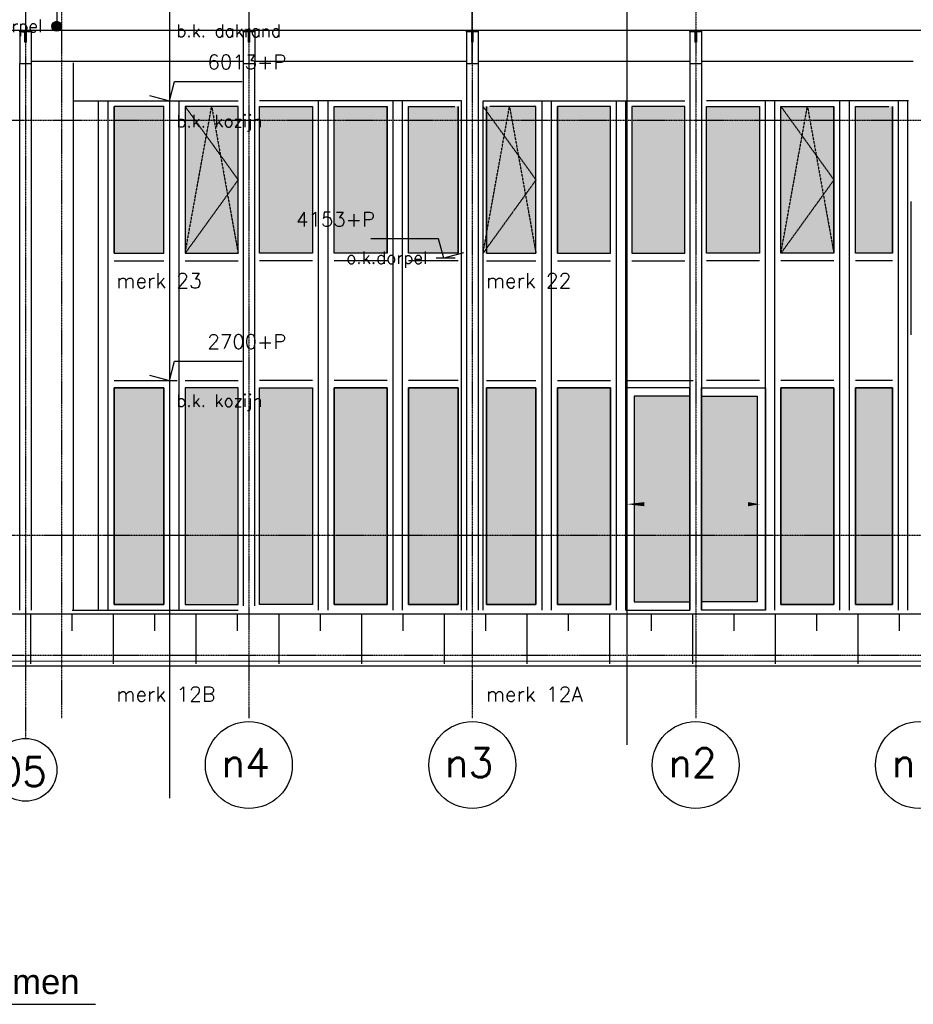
# Model space of a CAD drawing. Extents: x -541908 to 43837, y -41121 to 66863.
# Tile 30 of 41: x -151140 to -140340, y -40215 to -28321. Entities that reach past the tile are written whole.
import ezdxf

# ---------------------------------------------------------------- set-up
doc = ezdxf.new("R2010")
doc.units = 0
doc.header["$LTSCALE"] = 10
doc.header["$MEASUREMENT"] = 0
doc.linetypes.add('DASHDOT', pattern=[1, 0.5, -0.25, 0, -0.25])
doc.linetypes.add('HIDDEN', pattern=[0.375, 0.25, -0.125])
doc.layers.get('0').update_dxf_attribs({"linetype": 'CONTINUOUS'})
for name, color, linetype in [('_MATERIAAL_GEVELS', 3, 'CONTINUOUS'), ('A--01A1_ACEER', 1, 'CONTINUOUS'), ('A--L$1A-_RASTER_NR_06', 81, 'CONTINUOUS'), ('A--L$7A-_STRAMIEN', 1, 'DASHDOT'), ('A--L$7A1-_STRAMIEN', 1, 'CONTINUOUS'), ('A--L$7A3-_STRAMIEN', 3, 'CONTINUOUS'), ('A--L$7AC3-_STRAMIEN', 3, 'DASHDOT'), ('A--L11G1_GRONDWERK', 1, 'CONTINUOUS'), ('A--L21G2_BUITENWAND', 2, 'CONTINUOUS'), ('A--L21G3_BUITENWAND', 3, 'CONTINUOUS'), ('A--L21G4_BUITENWAND', 4, 'CONTINUOUS'), ('A--L31--', 2, 'CONTINUOUS'), ('A--L31DC1_BUITENKOZIJN', 1, 'HIDDEN'), ('A--L31G1_BUITENKOZIJN', 1, 'CONTINUOUS'), ('A--M01A1_MAATVOERING', 1, 'CONTINUOUS'), ('A--M01B1_HOOGTE_MAATV', 1, 'CONTINUOUS'), ('A--T$7A8-_STRAMIEN', 8, 'DASHDOT'), ('A--T01B2_HOOGTE_MAATV', 2, 'CONTINUOUS'), ('A--T01B3_HOOGTE_MAATV', 3, 'CONTINUOUS'), ('TEKST_KOZIJNMERK', 2, 'CONTINUOUS')]:
    doc.layers.add(name, color=color, linetype=linetype)
doc.styles.add('HIEMSTRA', font='romans.shx')
doc.styles.add('HOOGTEXT', font='ROMANS.shx', dxfattribs={"height": 2.5})
doc.styles.add('PRES35', font='ARIALBD0.TTF', dxfattribs={"height": 3.5})

# ---------------------------------------------------------------- blocks, each defined once
blk = doc.blocks.new('HOOGTEP')
at = {"layer": 'A--M01A1_MAATVOERING'}
for p, q in [((0, 0), (0.62, 2.33)), ((0.62, 2.33), (8.79, 2.33)), ((-2.41, 0.65), (0, 0))]:
    blk.add_line(p, q, dxfattribs=at)
at = {"layer": 'A--M01B1_HOOGTE_MAATV'}
blk.add_line((-1.38, 0), (0.91, 0), dxfattribs=at)
at = {"layer": 'A--T01B2_HOOGTE_MAATV', "style": 'HOOGTEXT', "flags": 4}
blk.add_attdef('TEKST', (1.84, -0.67), '', height=1.5, dxfattribs=at)
at = {"layer": 'A--T01B3_HOOGTE_MAATV', "style": 'HOOGTEXT', "flags": 4}
blk.add_attdef('HOOGTE', (1.67, 3.82), '', height=1.75, dxfattribs=at)
blk = doc.blocks.new('A$C707D35FB')
at = {"layer": 'A--L21G3_BUITENWAND'}
for p, q in [((31332.1, 2347.6), (387.6, 2347.6)), ((6332.1, 2347.6), (6332.1, 1747.6)), ((6832.1, 2347.6), (6832.1, 2147.6)), ((7332.1, 2347.6), (7332.1, 1747.6)), ((7832.1, 2347.6), (7832.1, 2147.6)), ((8332.1, 2347.6), (8332.1, 1747.6)), ((8832.1, 2347.6), (8832.1, 2147.6)), ((9332.1, 2347.6), (9332.1, 1747.6)), ((9832.1, 2347.6), (9832.1, 2147.6)), ((10332.1, 2347.6), (10332.1, 1747.6)), ((10832.1, 2347.6), (10832.1, 2147.6)), ((11332.1, 2347.6), (11332.1, 1747.6)), ((11832.1, 2347.6), (11832.1, 2147.6)), ((12332.1, 2347.6), (12332.1, 1747.6)), ((12832.1, 2347.6), (12832.1, 2147.6)), ((13332.1, 2347.6), (13332.1, 1747.6)), ((13832.1, 2347.6), (13832.1, 2147.6)), ((14332.1, 2347.6), (14332.1, 1747.6)), ((14832.1, 2347.6), (14832.1, 2147.6)), ((15332.1, 2347.6), (15332.1, 1747.6)), ((15832.1, 2347.6), (15832.1, 2147.6)), ((16332.1, 2347.6), (16332.1, 1747.6)), ((16832.1, 2347.6), (16832.1, 2147.6))]:
    blk.add_line(p, q, dxfattribs=at)
at = {"layer": 'A--L31G1_BUITENKOZIJN'}
blk.add_line((6836.3, 2397.6), (8842.2, 2397.6), dxfattribs=at)
at = {"layer": 'TEKST_KOZIJNMERK', "style": 'HIEMSTRA'}
for s, p in [('merk 12B', (7370, 1292.2)), ('merk 12A', (11835.9, 1292.2))]:
    blk.add_text(s, height=180, dxfattribs=at).set_placement(p)

msp = doc.modelspace()

# ---------------------------------------------------------------- hatches: boundary and pattern name
at = {"layer": '_MATERIAAL_GEVELS'}
msp.add_hatch(color=1, dxfattribs=at).paths.add_polyline_path([(-150633.4, -28401.1, 1), (-150753.4, -28401.1, 1)])
at = {"layer": 'A--L$1A-_RASTER_NR_06'}
h = msp.add_hatch(color=256, dxfattribs=at)
h.paths.add_polyline_path([(-149400.2, -29502.8), (-149999.3, -29502.8), (-149999.3, -31129.8), (-149400.2, -31129.8)])
h.paths.add_polyline_path([(-149400.2, -29502.8), (-149400.2, -29369.8), (-149999.3, -29369.8), (-149999.3, -29502.8)])
h.paths.add_polyline_path([(-149400.2, -31142.8), (-149400.2, -31129.8), (-149999.3, -31129.8), (-149999.3, -31142.8)])
for points in [[(-149140.3, -31142.8), (-148500.2, -31142.8), (-148500.2, -29369.8), (-149140.3, -29369.8)], [(-147600.6, -31142.8), (-148240.7, -31142.8), (-148240.7, -29369.8), (-147600.6, -29369.8)], [(-143740.3, -31142.8), (-143100.2, -31142.8), (-143100.2, -29369.8), (-143740.3, -29369.8)], [(-142200.6, -31142.8), (-142840.7, -31142.8), (-142840.7, -29369.8), (-142200.6, -29369.8)], [(-149400.2, -35385.8), (-149999.3, -35385.8), (-149999.3, -32769.8), (-149400.2, -32769.8)], [(-147340.7, -35385.8), (-146700.2, -35385.8), (-146700.2, -32769.8), (-147340.7, -32769.8)], [(-146440.3, -35385.8), (-145841.2, -35385.8), (-145841.2, -32769.8), (-146440.3, -32769.8)], [(-144900.6, -35385.8), (-145499.7, -35385.8), (-145499.7, -32769.8), (-144900.6, -32769.8)], [(-144000.2, -35385.8), (-144640.7, -35385.8), (-144640.7, -32769.8), (-144000.2, -32769.8)], [(-141940.7, -35385.8), (-141300.2, -35385.8), (-141300.2, -32769.8), (-141940.7, -32769.8)], [(-141040.3, -35385.8), (-140594, -35385.8), (-140594, -32769.8), (-141040.3, -32769.8)], [(-143713.3, -35352.8), (-143040.3, -35352.8), (-143040.3, -32869.8), (-143713.3, -32869.8)], [(-142227.7, -35352.8), (-142900.6, -35352.8), (-142900.6, -32869.8), (-142227.7, -32869.8)]]:
    msp.add_hatch(color=256, dxfattribs=at).paths.add_polyline_path(points)
h = msp.add_hatch(color=256, dxfattribs=at)
h.paths.add_polyline_path([(-147340.7, -29502.8), (-146700.2, -29502.8), (-146700.2, -31129.8), (-147340.7, -31129.8)])
h.paths.add_polyline_path([(-147340.7, -29502.8), (-147340.7, -29369.8), (-146700.2, -29369.8), (-146700.2, -29502.8)])
h.paths.add_polyline_path([(-147340.7, -31142.8), (-147340.7, -31129.8), (-146700.2, -31129.8), (-146700.2, -31142.8)])
h = msp.add_hatch(color=256, dxfattribs=at)
h.paths.add_polyline_path([(-146440.3, -29502.8), (-145841.2, -29502.8), (-145841.2, -31129.8), (-146440.3, -31129.8)])
h.paths.add_polyline_path([(-146440.3, -29502.8), (-146440.3, -29369.8), (-145841.2, -29369.8), (-145841.2, -29502.8)])
h.paths.add_polyline_path([(-146440.3, -31142.8), (-146440.3, -31129.8), (-145841.2, -31129.8), (-145841.2, -31142.8)])
h = msp.add_hatch(color=256, dxfattribs=at)
h.paths.add_polyline_path([(-144900.6, -29502.8), (-145499.7, -29502.8), (-145499.7, -31129.8), (-144900.6, -31129.8)])
h.paths.add_polyline_path([(-144900.6, -29502.8), (-144900.6, -29369.8), (-145499.7, -29369.8), (-145499.7, -29502.8)])
h.paths.add_polyline_path([(-144900.6, -31142.8), (-144900.6, -31129.8), (-145499.7, -31129.8), (-145499.7, -31142.8)])
h = msp.add_hatch(color=256, dxfattribs=at)
h.paths.add_polyline_path([(-144000.2, -29502.8), (-144640.7, -29502.8), (-144640.7, -31129.8), (-144000.2, -31129.8)])
h.paths.add_polyline_path([(-144000.2, -29502.8), (-144000.2, -29369.8), (-144640.7, -29369.8), (-144640.7, -29502.8)])
h.paths.add_polyline_path([(-144000.2, -31142.8), (-144000.2, -31129.8), (-144640.7, -31129.8), (-144640.7, -31142.8)])
h = msp.add_hatch(color=256, dxfattribs=at)
h.paths.add_polyline_path([(-141940.7, -29502.8), (-141300.2, -29502.8), (-141300.2, -31129.8), (-141940.7, -31129.8)])
h.paths.add_polyline_path([(-141940.7, -29502.8), (-141940.7, -29369.8), (-141300.2, -29369.8), (-141300.2, -29502.8)])
h.paths.add_polyline_path([(-141940.7, -31142.8), (-141940.7, -31129.8), (-141300.2, -31129.8), (-141300.2, -31142.8)])
h = msp.add_hatch(color=256, dxfattribs=at)
h.paths.add_polyline_path([(-141040.3, -29502.8), (-140594, -29502.8), (-140594, -31129.8), (-141040.3, -31129.8)])
h.paths.add_polyline_path([(-141040.3, -29502.8), (-141040.3, -29369.8), (-140594, -29369.8), (-140594, -29502.8)])
h.paths.add_polyline_path([(-141040.3, -31142.8), (-141040.3, -31129.8), (-140594, -31129.8), (-140594, -31142.8)])
h = msp.add_hatch(color=256, dxfattribs=at)
h.paths.add_polyline_path([(-149140.3, -35385.8), (-148500.2, -35385.8), (-148500.2, -32769.8), (-149140.3, -32769.8)])
h.paths.add_polyline_path([(-149999.3, -35385.8), (-149999.3, -32769.8)])
edge = h.paths.add_edge_path()
edge.add_line((-149999.3, -35385.8), (-149999.3, -32769.8))
edge.add_line((-149999.3, -35385.8), (-149400.2, -35385.8))
edge.add_line((-149400.2, -35385.8), (-149400.2, -32769.8))
edge.add_line((-149400.2, -32769.8), (-149999.3, -32769.8))
edge = h.paths.add_edge_path()
edge.add_line((-149999.3, -32769.8), (-149999.3, -35385.8))
edge.add_line((-149400.2, -32769.8), (-149999.3, -32769.8))
edge.add_line((-149400.2, -35385.8), (-149400.2, -32769.8))
edge.add_line((-149999.3, -35385.8), (-149400.2, -35385.8))
h = msp.add_hatch(color=256, dxfattribs=at)
h.paths.add_polyline_path([(-147600.6, -35385.8), (-148240.7, -35385.8), (-148240.7, -32769.8), (-147600.6, -32769.8)])
h.paths.add_polyline_path([(-146741.6, -35385.8), (-146741.6, -32769.8)])
edge = h.paths.add_edge_path()
edge.add_line((-146741.6, -35385.8), (-146741.6, -32769.8))
edge.add_line((-146741.6, -35385.8), (-147340.7, -35385.8))
edge.add_line((-147340.7, -35385.8), (-147340.7, -32769.8))
edge.add_line((-147340.7, -32769.8), (-146741.6, -32769.8))
edge = h.paths.add_edge_path()
edge.add_line((-146741.6, -32769.8), (-146741.6, -35385.8))
edge.add_line((-147340.7, -32769.8), (-146741.6, -32769.8))
edge.add_line((-147340.7, -35385.8), (-147340.7, -32769.8))
edge.add_line((-146741.6, -35385.8), (-147340.7, -35385.8))

# ---------------------------------------------------------------- linework, layer by layer
at = {"layer": '_MATERIAAL_GEVELS', "color": 1}
for p, q in [((-150693.4, -25170.1, -10.7), (-150693.4, -28451.4, -10.7)), ((-153791, -40215.1, -10.7), (-150222.5, -40215.1, -10.7))]:
    msp.add_line(p, q, dxfattribs=at)
msp.add_circle((-150693.4, -28401.1, -10.7), 60, dxfattribs=at)
at = {"layer": 'A--01A1_ACEER'}
for p, q in [((-145670.5, -28850.4, -10.7), (-145670.5, -17626.7, -10.7)), ((-140365.5, -32129.3, -10.7), (-140365.5, -30516.4, -10.7)), ((-151070.5, -34680.6, -10.7), (-151070.5, -34924.5, -10.7))]:
    msp.add_line(p, q, dxfattribs=at)
at = {"layer": 'A--01A1_ACEER', "elevation": -10.7}
for points in [[(-149400.2, -35385.8), (-149999.3, -35385.8), (-149999.3, -32769.8), (-149400.2, -32769.8)], [(-147340.7, -35385.8), (-146700.2, -35385.8), (-146700.2, -32769.8), (-147340.7, -32769.8)], [(-146440.3, -35385.8), (-145841.2, -35385.8), (-145841.2, -32769.8), (-146440.3, -32769.8)], [(-144900.6, -35385.8), (-145499.7, -35385.8), (-145499.7, -32769.8), (-144900.6, -32769.8)], [(-144000.2, -35385.8), (-144640.7, -35385.8), (-144640.7, -32769.8), (-144000.2, -32769.8)], [(-141940.7, -35385.8), (-141300.2, -35385.8), (-141300.2, -32769.8), (-141940.7, -32769.8)], [(-141040.3, -35385.8), (-140594, -35385.8), (-140594, -32769.8), (-141040.3, -32769.8)]]:
    msp.add_lwpolyline(points, close=True, dxfattribs=at)
at = {"layer": 'A--L$7A-_STRAMIEN'}
for p, q in [((-150635.5, -17664.1, -10.7), (-150635.5, -36759, -10.7)), ((-148370.5, -17626.7, -10.7), (-148370.5, -36759, -10.7)), ((-145670.5, -17664.1, -10.7), (-145670.5, -36759, -10.7)), ((-142970.5, -17664.1, -10.7), (-142970.5, -36759, -10.7))]:
    msp.add_line(p, q, dxfattribs=at)
at = {"layer": 'A--L$7A1-_STRAMIEN'}
for centre, radius in [((-148370.5, -37325.4, -10.7), 525), ((-145670.5, -37325.4, -10.7), 525), ((-142970.5, -37325.4, -10.7), 525), ((-140270.5, -37325.4, -10.7), 525), ((-151070.5, -37382.7, -10.7), 379.5)]:
    msp.add_circle(centre, radius, dxfattribs=at)
at = {"layer": 'A--L$7AC3-_STRAMIEN'}
msp.add_line((-105110, -36002.8, -10.7), (-157254.8, -36002.8, -10.6), dxfattribs=at)
at = {"layer": 'A--L11G1_GRONDWERK'}
msp.add_line((-149329.9, -20157.3, -10.7), (-149329.9, -37723.6, -10.7), dxfattribs=at)
at = {"layer": 'A--L21G2_BUITENWAND'}
for p, q in [((-151140.3, -28464.4, -10.7), (-151140.3, -28850.4, -10.7)), ((-151000.3, -28464.4, -10.7), (-151000.3, -28850.4, -10.7)), ((-148440.3, -28464.4, -10.7), (-148440.3, -28850.4, -10.7)), ((-148300.3, -28464.4, -10.7), (-148300.3, -28850.4, -10.7)), ((-145740.5, -28464.4, -10.7), (-145740.5, -28850.4, -10.7)), ((-145600.5, -28464.4, -10.7), (-145600.5, -28850.4, -10.7)), ((-143040.3, -28464.4, -10.7), (-143040.3, -28850.4, -10.7)), ((-142900.3, -28464.4, -10.7), (-142900.3, -28850.4, -10.7)), ((-151140.3, -28850.4, -10.7), (-151000.6, -28850.4, -10.7)), ((-151140.2, -28850.4, -10.7), (-151000.5, -28850.4, -10.7)), ((-151000.5, -28820.5, -10.7), (-148440.5, -28820.5, -10.7)), ((-148440.3, -28850.4, -10.7), (-148440.3, -35402.8, -10.7)), ((-148440.3, -28850.4, -10.7), (-148300.6, -28850.4, -10.7)), ((-148440.2, -28850.4, -10.7), (-148300.5, -28850.4, -10.7)), ((-148300.6, -28850.4, -10.7), (-148300.6, -35402.8, -10.7)), ((-148300.5, -28820.5, -10.7), (-145740.5, -28820.5, -10.7)), ((-145740.3, -28850.4, -10.7), (-145740.3, -35452.8, -10.7)), ((-145740.3, -28850.4, -10.7), (-145600.6, -28850.4, -10.7)), ((-145600.6, -28850.4, -10.7), (-145600.6, -35452.8, -10.7)), ((-145600.5, -28820.5, -10.7), (-143040.5, -28820.5, -10.7)), ((-143040.3, -28850.4, -10.7), (-143040.3, -35452.8, -10.7)), ((-143040.3, -28850.4, -10.7), (-142900.6, -28850.4, -10.7)), ((-143040.2, -28850.4, -10.7), (-142900.5, -28850.4, -10.7)), ((-142900.6, -28850.4, -10.7), (-142900.6, -35452.8, -10.7)), ((-142900.5, -28820.5, -10.7), (-140340.5, -28820.5, -10.7))]:
    msp.add_line(p, q, dxfattribs=at)
at = {"layer": 'A--L21G2_BUITENWAND', "ltscale": 0.1, "elevation": -10.7}
for points in [[(-151000.3, -28451.4), (-151000.3, -28464.4, -0.4142136), (-151002.3, -28466.4), (-151058.3, -28466.4, 0.4142136), (-151061.8, -28469.9), (-151061.8, -28589.4, -0.4142136), (-151063.8, -28591.4), (-151074.8, -28591.4, -0.4142136), (-151076.8, -28589.4), (-151076.8, -28469.9, 0.4142136), (-151080.3, -28466.4), (-151138.3, -28466.4, -0.4142136), (-151140.3, -28464.4), (-151140.3, -28451.4)], [(-148300.3, -28451.4), (-148300.3, -28464.4, -0.4142136), (-148302.3, -28466.4), (-148358.3, -28466.4, 0.4142136), (-148361.8, -28469.9), (-148361.8, -28589.4, -0.4142136), (-148363.8, -28591.4), (-148374.8, -28591.4, -0.4142136), (-148376.8, -28589.4), (-148376.8, -28469.9, 0.4142136), (-148380.3, -28466.4), (-148438.3, -28466.4, -0.4142136), (-148440.3, -28464.4), (-148440.3, -28451.4)], [(-145600.5, -28451.4), (-145600.5, -28464.4, -0.4142136), (-145602.5, -28466.4), (-145658.5, -28466.4, 0.4142136), (-145662, -28469.9), (-145662, -28589.4, -0.4142136), (-145664, -28591.4), (-145675, -28591.4, -0.4142136), (-145677, -28589.4), (-145677, -28469.9, 0.4142136), (-145680.5, -28466.4), (-145738.5, -28466.4, -0.4142136), (-145740.5, -28464.4), (-145740.5, -28451.4)], [(-142900.3, -28451.4), (-142900.3, -28464.4, -0.4142136), (-142902.3, -28466.4), (-142958.3, -28466.4, 0.4142136), (-142961.8, -28469.9), (-142961.8, -28589.4, -0.4142136), (-142963.8, -28591.4), (-142974.8, -28591.4, -0.4142136), (-142976.8, -28589.4), (-142976.8, -28469.9, 0.4142136), (-142980.3, -28466.4), (-143038.3, -28466.4, -0.4142136), (-143040.3, -28464.4), (-143040.3, -28451.4)]]:
    msp.add_lwpolyline(points, format="xyb", close=True, dxfattribs=at)
at = {"layer": 'A--L21G2_BUITENWAND', "elevation": -10.7}
msp.add_lwpolyline([(-151140.3, -35452.8), (-151140.3, -28850.4), (-151000.6, -28850.4), (-151000.6, -35452.8)], dxfattribs=at)
at = {"layer": 'A--L21G3_BUITENWAND'}
for p, q in [((-117190.8, -28451.4, -10.7), (-161447.3, -28451.4, -10.7)), ((-150490.5, -35452.8, -10.7), (-150490.5, -28842.7, -10.7)), ((-150490.5, -29302.8, -10.7), (-148500.2, -29302.8, -10.7)), ((-145800.2, -29302.8, -10.7), (-148240.7, -29302.8, -10.7)), ((-145540.7, -29302.8, -10.7), (-143100.2, -29302.8, -10.7)), ((-140400.2, -29302.8, -10.7), (-142840.7, -29302.8, -10.7)), ((-157254.8, -36070.3, -10.6), (-105110, -36063.2, -21.3)), ((-157254.8, -36128.2, -10.6), (-105110, -36128.2, -21.3))]:
    msp.add_line(p, q, dxfattribs=at)
at = {"layer": 'A--L21G4_BUITENWAND'}
msp.add_line((-143800.3, -37081.4, -10.7), (-143800.3, -27694.9, -10.7), dxfattribs=at)
at = {"layer": 'A--L31DC1_BUITENKOZIJN'}
for p, q in [((-149140.7, -31142.8, -10.7), (-148820.5, -29369.8, -10.7)), ((-149140.7, -29369.8, -10.7), (-148500.2, -30256.3, -10.7)), ((-148820.5, -29369.8, -10.7), (-148500.2, -31142.8, -10.7)), ((-145541.1, -31142.8, -10.7), (-145220.8, -29369.8, -10.7)), ((-145541.1, -29369.8, -10.7), (-144900.6, -30256.3, -10.7)), ((-145220.8, -29369.8, -10.7), (-144900.6, -31142.8, -10.7)), ((-141940.7, -29369.8, -10.7), (-141300.2, -30256.3, -10.7)), ((-141940.7, -31142.8, -10.7), (-141620.5, -29369.8, -10.7)), ((-141620.5, -29369.8, -10.7), (-141300.2, -31142.8, -10.7)), ((-148500.2, -30256.3, -10.7), (-149140.7, -31142.8, -10.7)), ((-144900.6, -30256.3, -10.7), (-145541.1, -31142.8, -10.7)), ((-141300.2, -30256.3, -10.7), (-141940.7, -31142.8, -10.7))]:
    msp.add_line(p, q, dxfattribs=at)
at = {"layer": 'A--L31G1_BUITENKOZIJN'}
for p, q in [((-150186.3, -35452.8, -10.7), (-150186.3, -29302.8, -10.7)), ((-150072.3, -35452.8, -10.7), (-150072.3, -29302.8, -10.7)), ((-149327.3, -35452.8, -10.7), (-149327.3, -29302.8, -10.7)), ((-149213.3, -35452.8, -10.7), (-149213.3, -29302.8, -10.7)), ((-147527.7, -35452.8, -10.7), (-147527.7, -29302.8, -10.7)), ((-147413.7, -35452.8, -10.7), (-147413.7, -29302.8, -10.7)), ((-146627.3, -35452.8, -10.7), (-146627.3, -29302.8, -10.7)), ((-146627.3, -35452.8, -10.7), (-146627.3, -29302.8, -10.7)), ((-146627.3, -35452.8, -10.7), (-146627.3, -29302.8, -10.7)), ((-146513.3, -35452.8, -10.7), (-146513.3, -29302.8, -10.7)), ((-145800.2, -35452.8, -10.7), (-145800.2, -29302.8, -10.7)), ((-145540.7, -35452.8, -10.7), (-145540.7, -29302.8, -10.7)), ((-144827.6, -35452.8, -10.7), (-144827.6, -29302.8, -10.7)), ((-144713.6, -35452.8, -10.7), (-144713.6, -29302.8, -10.7)), ((-144713.6, -35452.8, -10.7), (-144713.6, -29302.8, -10.7)), ((-144713.6, -35452.8, -10.7), (-144713.6, -29302.8, -10.7)), ((-143927.3, -35452.8, -10.7), (-143927.3, -29302.8, -10.7)), ((-143813.3, -35452.8, -10.7), (-143813.3, -29302.8, -10.7)), ((-142127.7, -35452.8, -10.7), (-142127.7, -29302.8, -10.7)), ((-142013.7, -35452.8, -10.7), (-142013.7, -29302.8, -10.7)), ((-141227.3, -35452.8, -10.7), (-141227.3, -29302.8, -10.7)), ((-141227.3, -35452.8, -10.7), (-141227.3, -29302.8, -10.7)), ((-141227.3, -35452.8, -10.7), (-141227.3, -29302.8, -10.7)), ((-141113.3, -35452.8, -10.7), (-141113.3, -29302.8, -10.7)), ((-140521.1, -35452.8, -10.7), (-140521.1, -29302.8, -10.7)), ((-140407.1, -35452.8, -10.7), (-140407.1, -29302.8, -10.7)), ((-140407.1, -35452.8, -10.7), (-140407.1, -29302.8, -10.7)), ((-140407.1, -35452.8, -10.7), (-140407.1, -29302.8, -10.7)), ((-149999.3, -31232.8, -10.7), (-149400.2, -31232.8, -10.7)), ((-149140.3, -31232.8, -10.7), (-148500.2, -31232.8, -10.7)), ((-147600.6, -31232.8, -10.7), (-148240.7, -31232.8, -10.7)), ((-146700.2, -31232.8, -10.7), (-147340.7, -31232.8, -10.7)), ((-145841.2, -31232.8, -10.7), (-146440.3, -31232.8, -10.7)), ((-145499.7, -31232.8, -10.7), (-144900.6, -31232.8, -10.7)), ((-144640.7, -31232.8, -10.7), (-144000.2, -31232.8, -10.7)), ((-143740.3, -31232.8, -10.7), (-143100.2, -31232.8, -10.7)), ((-142200.6, -31232.8, -10.7), (-142840.7, -31232.8, -10.7)), ((-141300.2, -31232.8, -10.7), (-141940.7, -31232.8, -10.7)), ((-140594, -31232.8, -10.7), (-141040.3, -31232.8, -10.7)), ((-149999.3, -32679.8, -10.7), (-149400.2, -32679.8, -10.7)), ((-149140.3, -32679.8, -10.7), (-148500.2, -32679.8, -10.7)), ((-147600.6, -32679.8, -10.7), (-148240.7, -32679.8, -10.7)), ((-146700.2, -32679.8, -10.7), (-147340.7, -32679.8, -10.7)), ((-145841.2, -32679.8, -10.7), (-146440.3, -32679.8, -10.7)), ((-145499.7, -32679.8, -10.7), (-144900.6, -32679.8, -10.7)), ((-144640.7, -32679.8, -10.7), (-144000.2, -32679.8, -10.7)), ((-143813.3, -32679.8, -10.7), (-143000.2, -32679.8, -10.7)), ((-142200.6, -32679.8, -10.7), (-142840.7, -32679.8, -10.7)), ((-141300.2, -32679.8, -10.7), (-141940.7, -32679.8, -10.7)), ((-140594, -32679.8, -10.7), (-141040.3, -32679.8, -10.7)), ((-150506.1, -35452.8, -10.7), (-148500.2, -35452.8, -10.7))]:
    msp.add_line(p, q, dxfattribs=at)
at = {"layer": 'A--L31G1_BUITENKOZIJN', "elevation": -10.7}
for points in [[(-149999.3, -31142.8), (-149999.3, -29369.8), (-149999.3, -31142.8), (-149400.2, -31142.8), (-149400.2, -29369.8), (-149999.3, -29369.8)], [(-146700.2, -31142.8), (-146700.2, -29369.8), (-146700.2, -31142.8), (-147340.7, -31142.8), (-147340.7, -29369.8), (-146700.2, -29369.8)], [(-145841.2, -31142.8), (-145841.2, -29369.8), (-145841.2, -31142.8), (-146440.3, -31142.8), (-146440.3, -29369.8), (-145882.6, -29369.8)], [(-145499.7, -31142.8), (-145499.7, -29369.8), (-145499.7, -31142.8), (-144900.6, -31142.8), (-144900.6, -29369.8), (-145458.3, -29369.8)], [(-144640.7, -31142.8), (-144640.7, -29369.8), (-144640.7, -31142.8), (-144000.2, -31142.8), (-144000.2, -29369.8), (-144640.7, -29369.8)], [(-141300.2, -31142.8), (-141300.2, -29369.8), (-141300.2, -31142.8), (-141940.7, -31142.8), (-141940.7, -29369.8), (-141300.2, -29369.8)], [(-140594, -31142.8), (-140594, -29369.8), (-140594, -31142.8), (-141040.3, -31142.8), (-141040.3, -29369.8), (-140635.4, -29369.8)], [(-149999.3, -35385.8), (-149999.3, -32769.8), (-149999.3, -35385.8), (-149400.2, -35385.8), (-149400.2, -32769.8), (-149999.3, -32769.8)], [(-146700.2, -35385.8), (-146700.2, -32769.8), (-146700.2, -35385.8), (-147340.7, -35385.8), (-147340.7, -32769.8), (-146700.2, -32769.8)], [(-145841.2, -35385.8), (-145841.2, -32769.8), (-145841.2, -35385.8), (-146440.3, -35385.8), (-146440.3, -32769.8), (-145841.2, -32769.8)], [(-145499.7, -35385.8), (-145499.7, -32769.8), (-145499.7, -35385.8), (-144900.6, -35385.8), (-144900.6, -32769.8), (-145499.7, -32769.8)], [(-144640.7, -35385.8), (-144640.7, -32769.8), (-144640.7, -35385.8), (-144000.2, -35385.8), (-144000.2, -32769.8), (-144640.7, -32769.8)], [(-141300.2, -35385.8), (-141300.2, -32769.8), (-141300.2, -35385.8), (-141940.7, -35385.8), (-141940.7, -32769.8), (-141300.2, -32769.8)], [(-140594, -35385.8), (-140594, -32769.8), (-140594, -35385.8), (-141040.3, -35385.8), (-141040.3, -32769.8), (-140594, -32769.8)]]:
    msp.add_lwpolyline(points, dxfattribs=at)
for points in [[(-149140.3, -31142.8), (-148500.2, -31142.8), (-148500.2, -29369.8), (-149140.3, -29369.8)], [(-147600.6, -31142.8), (-148240.7, -31142.8), (-148240.7, -29369.8), (-147600.6, -29369.8)], [(-143740.3, -31142.8), (-143100.2, -31142.8), (-143100.2, -29369.8), (-143740.3, -29369.8)], [(-142200.6, -31142.8), (-142840.7, -31142.8), (-142840.7, -29369.8), (-142200.6, -29369.8)], [(-149140.3, -35385.8), (-148500.2, -35385.8), (-148500.2, -32769.8), (-149140.3, -32769.8)], [(-147600.6, -35385.8), (-148240.7, -35385.8), (-148240.7, -32769.8), (-147600.6, -32769.8)], [(-143813.3, -35452.8), (-143040.3, -35452.8), (-143040.3, -32769.8), (-143813.3, -32769.8)], [(-142127.7, -35452.8), (-142900.6, -35452.8), (-142900.6, -32769.8), (-142127.7, -32769.8)], [(-143713.3, -35352.8), (-143040.3, -35352.8), (-143040.3, -32869.8), (-143713.3, -32869.8)], [(-142227.7, -35352.8), (-142900.6, -35352.8), (-142900.6, -32869.8), (-142227.7, -32869.8)]]:
    msp.add_lwpolyline(points, close=True, dxfattribs=at)
for points in [[(-143190.5, -34173.9, 0, 0, 0), (-143805.4, -34173.9, 0, 50, 0), (-143590.9, -34173.9, 50, 50, 0)], [(-142737.4, -34173.9, 0, 0, 0), (-142195.4, -34173.9, 0, 50, 0), (-142336.9, -34173.9, 50, 50, 0)]]:
    msp.add_lwpolyline(points, format="xyseb", dxfattribs=at)
at = {"layer": 'A--T$7A8-_STRAMIEN', "color": 8}
for p, q in [((-151070.5, -17626.7, -10.7), (-151070.5, -37003.2, -10.7)), ((-105110, -29540.8, -10.7), (-207021.8, -29540.8, -10.7)), ((-62116, -34552.8, -10.7), (-207021.8, -34552.8, -10.7))]:
    msp.add_line(p, q, dxfattribs=at)

# ---------------------------------------------------------------- block references
ref = msp.add_blockref('HOOGTEP', (-152029.9, -28152.8, -10.7), dxfattribs=dict(xscale=100, yscale=100, zscale=100))
ref.add_attrib('TEKST', 'o.k. dorpel', (-151948.4, -28470.9, -10.7), dxfattribs={"layer": 'A--T01B2_HOOGTE_MAATV', "height": 150, "style": 'HOOGTEXT', "flags": 4})
ref.add_attrib('HOOGTE', '7250+P', (-151571, -27770.9, -10.7), dxfattribs={"layer": 'A--T01B3_HOOGTE_MAATV', "height": 175, "style": 'HOOGTEXT', "flags": 4})
ref = msp.add_blockref('HOOGTEP', (-149329.9, -28213.1, -10.7), dxfattribs=dict(xscale=100, yscale=100, zscale=100))
ref.add_attrib('TEKST', 'b.k. dakrand', (-149248.4, -28531.1, -10.7), dxfattribs={"layer": 'A--T01B2_HOOGTE_MAATV', "height": 150, "style": 'HOOGTEXT', "flags": 4})
ref.add_attrib('HOOGTE', '7190+P', (-148871, -27831.1, -10.7), dxfattribs={"layer": 'A--T01B3_HOOGTE_MAATV', "height": 175, "style": 'HOOGTEXT', "flags": 4})
ref = msp.add_blockref('HOOGTEP', (-149329.9, -29302.8, -10.7), dxfattribs=dict(xscale=100, yscale=100, zscale=100))
ref.add_attrib('TEKST', 'b.k. kozijn', (-149248.4, -29620.9, -10.7), dxfattribs={"layer": 'A--T01B2_HOOGTE_MAATV', "height": 150, "style": 'HOOGTEXT', "flags": 4})
ref.add_attrib('HOOGTE', '6013+P', (-148871, -28920.9, -10.7), dxfattribs={"layer": 'A--T01B3_HOOGTE_MAATV', "height": 175, "style": 'HOOGTEXT', "flags": 4})
ref = msp.add_blockref('HOOGTEP', (-146015.7, -31202.8, -10.7), dxfattribs=dict(xscale=-100, yscale=100, zscale=100))
ref.add_attrib('TEKST', 'o.k.dorpel', (-147192.5, -31269.9, -10.7), dxfattribs={"layer": 'A--T01B2_HOOGTE_MAATV', "height": 150, "style": 'HOOGTEXT', "flags": 4})
ref.add_attrib('HOOGTE', '4153+P', (-147799.6, -30820.9, -10.7), dxfattribs={"layer": 'A--T01B3_HOOGTE_MAATV', "height": 175, "style": 'HOOGTEXT', "flags": 4})
ref = msp.add_blockref('HOOGTEP', (-149329.9, -32679.8, -10.7), dxfattribs=dict(xscale=100, yscale=100, zscale=100))
ref.add_attrib('TEKST', 'b.k. kozijn', (-149248.4, -32997.9, -10.7), dxfattribs={"layer": 'A--T01B2_HOOGTE_MAATV', "height": 150, "style": 'HOOGTEXT', "flags": 4})
ref.add_attrib('HOOGTE', '2700+P', (-148871, -32297.9, -10.7), dxfattribs={"layer": 'A--T01B3_HOOGTE_MAATV', "height": 175, "style": 'HOOGTEXT', "flags": 4})
at = {"layer": 'A--L31--', "linetype": 'Continuous'}
msp.add_blockref('A$C707D35FB', (-157342.4, -37850.4, -10.7), dxfattribs=at)

# ---------------------------------------------------------------- texts
at = {"layer": '_MATERIAAL_GEVELS', "style": 'PRES35'}
msp.add_text('Stalen kolommen', height=300, dxfattribs=at).set_placement((-153654, -40092.4, -10.7))
at = {"layer": 'A--L$7A3-_STRAMIEN', "style": 'HIEMSTRA'}
for s, p in [('05', (-151411.5, -37580.5, -10.7)), ('n4', (-148700.6, -37472.8, -10.7)), ('n3', (-146000.6, -37472.8, -10.7)), ('n2', (-143300.6, -37472.8, -10.7)), ('n1', (-140600.6, -37472.8, -10.7))]:
    msp.add_text(s, height=350, dxfattribs=at).set_placement(p)
at = {"layer": 'TEKST_KOZIJNMERK', "style": 'HIEMSTRA'}
for s, p in [('merk 23', (-149972.4, -31563.2, -10.7)), ('merk 22', (-145506.5, -31563.2, -10.7)), ('merk 12B', (-149972.4, -36558.2, -10.7)), ('merk 12A', (-145506.5, -36558.2, -10.7))]:
    msp.add_text(s, height=180, dxfattribs=at).set_placement(p)

doc.saveas('drawing.dxf')
